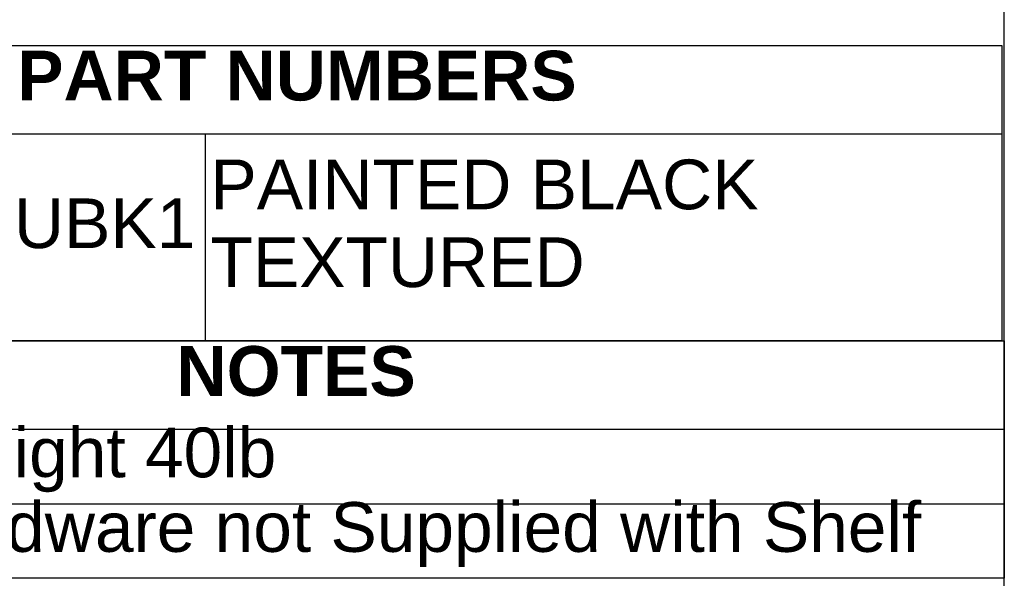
# Model space of a CAD drawing. Header units: inches. Extents: x 0 to 80, y 0 to 59.8.
# Tile 10 of 12: x 68.1 to 80, y 10.4 to 17.1. Entities that reach past the tile are written whole.
import ezdxf
from ezdxf.enums import TextEntityAlignment as Align

# ---------------------------------------------------------------- set-up
doc = ezdxf.new("R2010")
doc.units = ezdxf.units.IN
doc.header["$MEASUREMENT"] = 0
doc.layers.add('Default', color=7, linetype='Continuous')
doc.styles.add('SEACAD_Arial', font='arial.ttf')
doc.styles.add('SEACAD_ArialB', font='arialbd.ttf')

# ---------------------------------------------------------------- blocks, each defined once
blk = doc.blocks.new('SE')
at = {"color": 7, "linetype": 'Continuous'}
for p, q in [((62.864, 15.747), (79.973, 15.747)), ((70.36, 15.747), (70.36, 13.247))]:
    blk.add_line(p, q, dxfattribs=at)
blk.add_lwpolyline([(62.864, 13.247), (62.864, 16.812), (79.973, 16.812), (79.973, 13.247), (62.864, 13.247)], dxfattribs=at)
for s, style, p in [('PART NUMBERS', 'SEACAD_ArialB', (68.091, 16.749)), ('PAINTED BLACK', 'SEACAD_Arial', (70.423, 15.436)), ('RASU190107UBK1', 'SEACAD_Arial', (62.927, 14.967)), ('TEXTURED', 'SEACAD_Arial', (70.423, 14.497))]:
    blk.add_text(s, height=0.6, dxfattribs=dict(at, style=style)).set_placement(p, align=Align.TOP_LEFT)
blk = doc.blocks.new('SE1')
at = {"color": 7, "linetype": 'Continuous'}
for p, q in [((62.864, 12.182), (80.003, 12.182)), ((62.864, 11.282), (80.003, 11.282))]:
    blk.add_line(p, q, dxfattribs=at)
blk.add_lwpolyline([(62.864, 10.382), (62.864, 13.247), (80.003, 13.247), (80.003, 10.382), (62.864, 10.382)], dxfattribs=at)
for s, style, p in [('NOTES', 'SEACAD_ArialB', (70.013, 13.184)), ('Maximum Weight 40lb', 'SEACAD_Arial', (62.927, 12.201)), ('Mounting Hardware not Supplied with Shelf', 'SEACAD_Arial', (62.927, 11.301))]:
    blk.add_text(s, height=0.6, dxfattribs=dict(at, style=style)).set_placement(p, align=Align.TOP_LEFT)

msp = doc.modelspace()

# ---------------------------------------------------------------- linework, layer by layer
at = {"layer": 'Default', "color": 7, "linetype": 'Continuous'}
msp.add_line((80, 0), (80, 59.783), dxfattribs=at)

# ---------------------------------------------------------------- block references
for name in ['SE', 'SE1']:
    msp.add_blockref(name, (0, 0))

doc.saveas('drawing.dxf')
